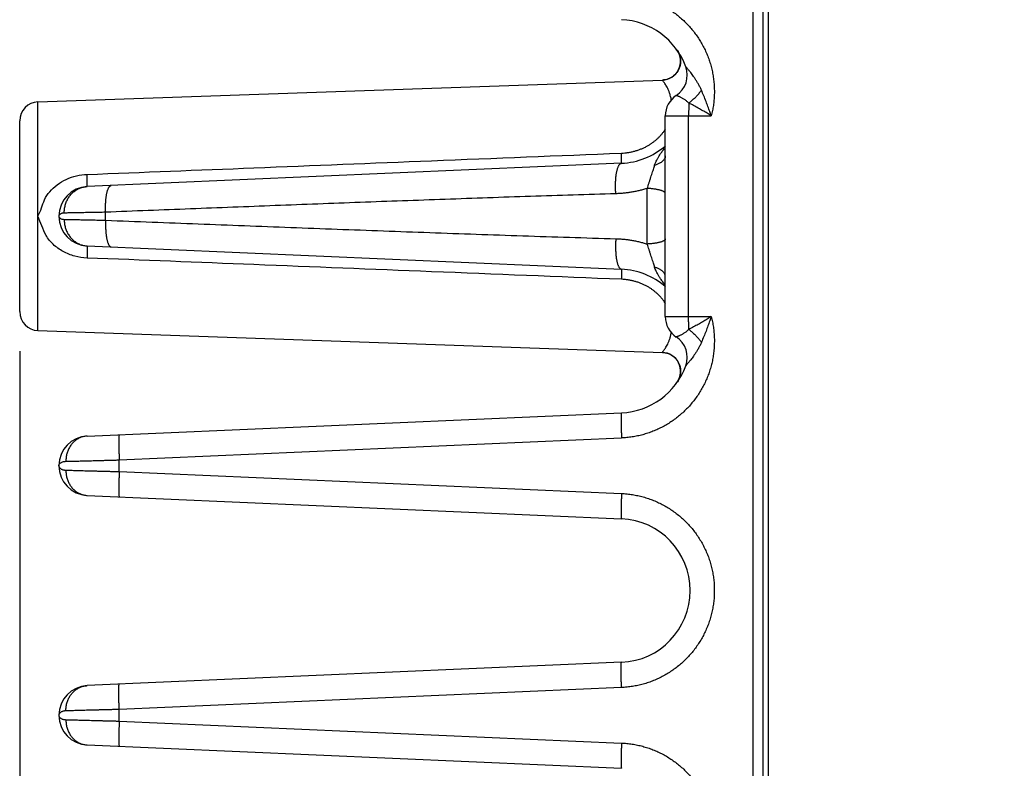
# Model space of a CAD drawing. Header units: inches. Extents: x 0 to 34, y 0 to 22.
# Tile 27 of 93: x 16.7 to 18.3, y 6.4 to 7.6. Entities that reach past the tile are written whole.
import ezdxf

# ---------------------------------------------------------------- set-up
doc = ezdxf.new("R2010")
doc.units = ezdxf.units.IN
doc.header["$LTSCALE"] = 1.87
doc.header["$MEASUREMENT"] = 0
doc.layers.get('0').update_dxf_attribs({"linetype": 'CONTINUOUS'})
doc.layers.add('DIMENSIONS', color=7, linetype='CONTINUOUS')
doc.styles.get("Standard").update_dxf_attribs({"font": 'txt', "width": 0.8})
doc.dimstyles.new('DIMSTYLE_1', dxfattribs={"dimtxt": 0.125, "dimasz": 0.18, "dimexe": 0.18, "dimexo": 0.0625, "dimgap": 0.09, "dimtad": 0, "dimtih": 1, "dimtoh": 1, "dimdec": 3, "dimzin": 4, "dimdsep": 46, "dimtxsty": 'STANDARD', "dimblk": '_FILLED', "dimblk1": '_FILLED', "dimblk2": '_FILLED', "dimcen": 0.09, "dimadec": 0, "dimazin": 0, "dimtp": 0.01, "dimtm": 0.01, "dimtfac": 1, "dimtdec": 3, "dimtofl": 0, "dimtmove": 0, "dimatfit": 3, "dimldrblk": '_FILLED', "dimfxl": 1, "dimtolj": 1, "dimtzin": 4, "dimarcsym": 0})

# ---------------------------------------------------------------- blocks, each defined once
blk = doc.blocks.new('_FILLED')
at = {"color": 0, "linetype": 'BYBLOCK'}
blk.add_solid([(0, 0), (-1, 0.1736), (-1, -0.1736)], dxfattribs=at)
blk = doc.blocks.new('*D4')
at = {"layer": 'DIMENSIONS', "color": 2, "linetype": 'CONTINUOUS'}
for p, q in [((16.7241, 7.0511), (16.7241, 4.6546)), ((23.8031, 5.4987), (23.8031, 4.6546)), ((16.7241, 4.7796), (19.3649, 4.7796)), ((23.8031, 4.7796), (20.9149, 4.7796))]:
    blk.add_line(p, q, dxfattribs=at)
at = {"layer": 'DIMENSIONS', "color": 2, "linetype": 'CONTINUOUS', "xscale": 0.18, "yscale": 0.18, "zscale": 0.18, "rotation": 180}
blk.add_blockref('_FILLED', (16.7241, 4.7796), dxfattribs=at)
at = {"layer": 'DIMENSIONS', "color": 2, "linetype": 'CONTINUOUS', "xscale": 0.18, "yscale": 0.18, "zscale": 0.18}
blk.add_blockref('_FILLED', (23.8031, 4.7796), dxfattribs=at)
at = {"layer": 'DIMENSIONS', "color": 2, "linetype": 'CONTINUOUS', "width": 0.8}
for s, p in [('[', (20.0524, 4.7171)), (']', (20.7524, 4.7171)), ('7.079', (19.4274, 4.7171)), ('179.81', (20.1524, 4.7171))]:
    blk.add_text(s, height=0.125, dxfattribs=at).set_placement(p)

msp = doc.modelspace()

# ---------------------------------------------------------------- linework, layer by layer
at = {"color": 7, "linetype": 'CONTINUOUS'}
for p, q in [((17.8861, 5.5296), (17.8861, 9.0796)), ((17.9101, 5.5296), (17.9101, 9.0796)), ((17.7655, 7.5274), (17.7669, 7.5252)), ((16.7531, 7.4457), (17.742, 7.4802)), ((16.7531, 7.0836), (16.7531, 7.4457)), ((17.7467, 7.1057), (17.7467, 7.4236)), ((17.7467, 7.4236), (17.8194, 7.4236)), ((17.7836, 7.1057), (17.7836, 7.4236)), ((16.7241, 7.1136), (16.7241, 7.4157)), ((17.6774, 7.3486), (16.8311, 7.3116)), ((16.8602, 7.2583), (16.8602, 7.271)), ((16.7861, 7.2647), (16.7861, 7.2646)), ((16.8311, 7.2177), (17.6774, 7.1807)), ((17.7467, 7.1057), (17.8194, 7.1057)), ((16.7531, 7.0836), (17.742, 7.0491)), ((17.742, 7.0491), (17.744, 7.049)), ((17.7465, 7.0486), (17.7489, 7.0481)), ((17.7489, 7.0481), (17.7513, 7.0473)), ((17.7513, 7.0473), (17.7536, 7.0463)), ((17.7536, 7.0463), (17.7558, 7.0452)), ((17.7558, 7.0452), (17.7579, 7.0439)), ((17.7579, 7.0439), (17.7599, 7.0424)), ((17.7599, 7.0424), (17.7618, 7.0407)), ((17.7618, 7.0407), (17.7635, 7.0389)), ((17.7635, 7.0389), (17.7651, 7.037)), ((17.7651, 7.037), (17.7665, 7.0349)), ((17.7665, 7.0349), (17.7677, 7.0327)), ((17.7677, 7.0328), (17.7687, 7.0304)), ((17.7687, 7.0305), (17.7696, 7.0281)), ((17.7696, 7.0281), (17.7702, 7.0257)), ((17.7702, 7.0257), (17.7707, 7.0232)), ((17.7707, 7.0233), (17.7709, 7.0207)), ((17.7709, 7.0183), (17.7708, 7.0158)), ((17.7709, 7.0208), (17.7709, 7.0183)), ((17.7669, 7.0041), (17.7658, 7.0023)), ((17.7681, 7.0063), (17.7669, 7.004)), ((17.769, 7.0086), (17.768, 7.0062)), ((17.7698, 7.0109), (17.769, 7.0085)), ((17.7704, 7.0134), (17.7698, 7.0109)), ((17.7708, 7.0158), (17.7704, 7.0133)), ((16.8311, 6.9166), (17.6774, 6.9536)), ((16.8817, 6.8789), (17.6774, 6.9136)), ((16.8817, 6.8604), (16.8817, 6.8789)), ((16.7861, 6.8696), (16.7861, 6.8697)), ((16.8817, 6.8604), (17.6774, 6.8257)), ((16.8311, 6.8227), (17.6774, 6.7857)), ((17.6774, 6.5586), (16.8311, 6.5216)), ((17.6774, 6.5186), (16.8817, 6.4839)), ((16.7861, 6.4746), (16.7861, 6.4747)), ((16.8817, 6.4654), (16.8817, 6.4839)), ((16.8817, 6.4654), (17.6774, 6.4307)), ((16.8311, 6.4277), (17.6774, 6.3907))]:
    msp.add_line(p, q, dxfattribs=at)
for points in [[(17.7669, 7.5253), (17.768, 7.5231), (17.769, 7.5208), (17.7698, 7.5184), (17.7704, 7.516), (17.7708, 7.5135), (17.7709, 7.511), (17.7709, 7.5085), (17.7707, 7.5061), (17.7702, 7.5036), (17.7696, 7.5012), (17.7687, 7.4988), (17.7677, 7.4966), (17.7665, 7.4944), (17.7651, 7.4923), (17.7635, 7.4904), (17.7618, 7.4886), (17.7599, 7.4869), (17.7579, 7.4854), (17.7558, 7.4841), (17.7536, 7.483), (17.7513, 7.482), (17.7489, 7.4812), (17.7465, 7.4807)], [(17.7465, 7.4807), (17.744, 7.4803), (17.742, 7.4802)], [(17.742, 7.0491), (17.744, 7.049), (17.7465, 7.0486)]]:
    msp.add_lwpolyline(points, dxfattribs=at)
for centre, radius, start, end in [((17.6724, 7.4621), 0.1137, 20.1643, 87.5), ((17.741, 7.5102), 0.03, 271.9987, 34.9403), ((17.7429, 7.488), 0.0386, 303.3294, 20.1662), ((17.7853, 7.4236), 0.0386, 123.3294, 180), ((16.7541, 7.4157), 0.03, 92, 180), ((17.6724, 7.4621), 0.1137, 272.5, 310.8319), ((16.8331, 7.2646), 0.047, 92.5, 267.5), ((17.6724, 7.0671), 0.1137, 49.1681, 87.5), ((16.7541, 7.1136), 0.03, 180, 268), ((17.7853, 7.1057), 0.0386, 180, 236.6706), ((17.7429, 7.0413), 0.0386, 339.8341, 56.6706), ((17.741, 7.0191), 0.03, 325.0614, 88.002), ((17.6724, 7.0671), 0.1137, 272.5, 339.8358), ((16.8331, 6.8696), 0.047, 92.5007, 267.4997), ((17.6724, 6.6721), 0.1137, 272.5, 87.5), ((16.8331, 6.4746), 0.047, 92.4972, 267.4997)]:
    msp.add_arc(centre, radius, start, end, dxfattribs=at)
for points, knots in [([(17.901, 8.8745), (17.901, 8.7932), (17.901, 8.6354), (17.901, 8.4046), (17.901, 8.1847), (17.901, 7.9718), (17.901, 7.7625), (17.901, 7.5542), (17.901, 7.3458), (17.901, 7.1374), (17.901, 6.9293), (17.901, 6.7213), (17.901, 6.5135), (17.901, 6.306), (17.901, 6.099), (17.901, 5.8919), (17.901, 5.7539), (17.901, 5.6848)], [0, 0, 0, 0, 0.07647, 0.148433, 0.217022, 0.283374, 0.348625, 0.413856, 0.479316, 0.544638, 0.609818, 0.675052, 0.740265, 0.805282, 0.870153, 0.935013, 1, 1, 1, 1]), ([(17.6774, 7.6157), (17.6802, 7.6156), (17.6858, 7.6152), (17.6942, 7.6141), (17.7026, 7.6126), (17.7109, 7.6106), (17.7191, 7.6081), (17.7272, 7.6052), (17.7351, 7.6018), (17.7428, 7.598), (17.7503, 7.5937), (17.7575, 7.5891), (17.7644, 7.5841), (17.771, 7.5786), (17.7774, 7.5729), (17.7834, 7.5667), (17.789, 7.5603), (17.7943, 7.5535), (17.7992, 7.5465), (17.8037, 7.5392), (17.8078, 7.5317), (17.8115, 7.5239), (17.8147, 7.516), (17.8175, 7.5079), (17.8198, 7.4996), (17.8217, 7.4913), (17.823, 7.4828), (17.824, 7.4743), (17.8244, 7.4657), (17.8244, 7.4571), (17.8238, 7.4486), (17.8229, 7.4401), (17.8214, 7.4318), (17.8201, 7.4263), (17.8194, 7.4236)], [0, 0, 0, 0, 0.03083, 0.061825, 0.092958, 0.124201, 0.155522, 0.186891, 0.218277, 0.249647, 0.280981, 0.312286, 0.343576, 0.374868, 0.406175, 0.437494, 0.468821, 0.500151, 0.531479, 0.562801, 0.594111, 0.625404, 0.656678, 0.687948, 0.71923, 0.750542, 0.781894, 0.813261, 0.844613, 0.875915, 0.907136, 0.938244, 0.969208, 1, 1, 1, 1]), ([(17.8039, 7.4642), (17.8032, 7.4659), (17.8017, 7.4691), (17.7992, 7.4737), (17.7966, 7.4781), (17.794, 7.4822), (17.7915, 7.4859), (17.7891, 7.4891), (17.787, 7.4918), (17.7852, 7.4941), (17.7837, 7.4959), (17.7825, 7.4974), (17.7815, 7.4985), (17.7808, 7.4994), (17.7802, 7.5001), (17.7797, 7.5006), (17.7794, 7.501), (17.7792, 7.5012), (17.7791, 7.5013), (17.7791, 7.5013)], [0, 0, 0, 0, 0.118579, 0.236992, 0.352539, 0.462134, 0.562826, 0.651918, 0.728062, 0.791668, 0.843938, 0.886206, 0.91982, 0.946007, 0.965923, 0.980539, 0.990719, 0.997157, 1, 1, 1, 1]), ([(17.7562, 7.4489), (17.7561, 7.4498), (17.7556, 7.4523), (17.7546, 7.4563), (17.7531, 7.4608), (17.7514, 7.4649), (17.7496, 7.4687), (17.7478, 7.4719), (17.7461, 7.4746), (17.7447, 7.4766), (17.7436, 7.4782), (17.7427, 7.4793), (17.7423, 7.4799), (17.742, 7.4801), (17.742, 7.4802)], [0, 0, 0, 0, 0.082025, 0.220609, 0.356578, 0.487106, 0.608151, 0.715232, 0.805453, 0.877986, 0.932827, 0.970798, 0.992861, 1, 1, 1, 1]), ([(17.7839, 7.4437), (17.7833, 7.4444), (17.782, 7.4455), (17.7801, 7.4472), (17.7781, 7.4487), (17.7761, 7.45), (17.7742, 7.4512), (17.7724, 7.4522), (17.7707, 7.4531), (17.7692, 7.4538), (17.7679, 7.4544), (17.7667, 7.4548), (17.7658, 7.4552), (17.7651, 7.4555), (17.7646, 7.4556), (17.7643, 7.4557), (17.7642, 7.4558), (17.7641, 7.4558)], [0, 0, 0, 0, 0.110554, 0.220391, 0.327675, 0.430548, 0.527357, 0.616753, 0.697695, 0.769449, 0.831553, 0.883771, 0.926068, 0.958628, 0.981673, 0.995404, 1, 1, 1, 1]), ([(17.8039, 7.4642), (17.8033, 7.4635), (17.8023, 7.462), (17.8005, 7.4597), (17.7987, 7.4575), (17.7968, 7.4553), (17.7948, 7.4532), (17.7927, 7.4511), (17.7905, 7.4492), (17.7884, 7.4473), (17.7861, 7.4454), (17.7846, 7.4443), (17.7839, 7.4437)], [0, 0, 0, 0, 0.09632, 0.194706, 0.294708, 0.395858, 0.49768, 0.599691, 0.701407, 0.802345, 0.90203, 1, 1, 1, 1]), ([(17.8194, 7.4236), (17.8186, 7.4259), (17.8169, 7.4307), (17.8142, 7.4384), (17.8111, 7.4466), (17.8077, 7.4553), (17.8052, 7.4612), (17.8039, 7.4642)], [0, 0, 0, 0, 0.168137, 0.35484, 0.557501, 0.773468, 1, 1, 1, 1]), ([(17.7839, 7.4437), (17.7839, 7.443), (17.7838, 7.4414), (17.7838, 7.439), (17.7837, 7.4365), (17.7837, 7.434), (17.7837, 7.4314), (17.7836, 7.4288), (17.7836, 7.4262), (17.7836, 7.4244), (17.7836, 7.4236)], [0, 0, 0, 0, 0.115189, 0.234079, 0.356206, 0.481205, 0.608727, 0.738137, 0.868764, 1, 1, 1, 1]), ([(17.8194, 7.4236), (17.8173, 7.4249), (17.8128, 7.4277), (17.806, 7.4318), (17.7988, 7.4359), (17.7914, 7.4399), (17.7864, 7.4425), (17.7839, 7.4437)], [0, 0, 0, 0, 0.187729, 0.384219, 0.586906, 0.793083, 1, 1, 1, 1]), ([(17.6771, 7.3645), (17.6789, 7.3646), (17.6825, 7.3648), (17.6878, 7.3655), (17.6931, 7.3665), (17.6982, 7.3677), (17.7033, 7.3692), (17.7081, 7.371), (17.7128, 7.3731), (17.7173, 7.3753), (17.7215, 7.3778), (17.7255, 7.3804), (17.7293, 7.3833), (17.7329, 7.3862), (17.7363, 7.3894), (17.7394, 7.3927), (17.7423, 7.3961), (17.7447, 7.3994), (17.7461, 7.4016), (17.7468, 7.4026)], [0, 0, 0, 0, 0.065132, 0.130248, 0.195121, 0.259528, 0.323261, 0.386118, 0.447902, 0.508509, 0.567978, 0.62636, 0.683711, 0.740133, 0.795726, 0.850569, 0.904777, 0.958533, 1, 1, 1, 1]), ([(16.8308, 7.3308), (16.9189, 7.3343), (17.1007, 7.3414), (17.3828, 7.3527), (17.5769, 7.3605), (17.6771, 7.3645)], [0, 0, 0, 0, 0.312217, 0.64467, 1, 1, 1, 1]), ([(17.6774, 7.3486), (17.6774, 7.3486), (17.6774, 7.3488), (17.6774, 7.349), (17.6774, 7.3496), (17.6775, 7.3503), (17.6775, 7.3512), (17.6774, 7.3523), (17.6774, 7.3536), (17.6774, 7.355), (17.6774, 7.3567), (17.6773, 7.3584), (17.6772, 7.3603), (17.6772, 7.3624), (17.6771, 7.3638), (17.6771, 7.3645)], [0, 0, 0, 0, 0.007004, 0.026683, 0.059154, 0.10423, 0.161614, 0.230912, 0.311648, 0.403266, 0.50513, 0.616538, 0.736716, 0.864832, 1, 1, 1, 1]), ([(17.7298, 7.3453), (17.7301, 7.3463), (17.7309, 7.3485), (17.7323, 7.3518), (17.7342, 7.3555), (17.7365, 7.3595), (17.7394, 7.364), (17.7428, 7.3688), (17.7453, 7.3721), (17.7467, 7.3739), (17.7467, 7.3739)], [0, 0, 0, 0, 0.09552, 0.20389, 0.326861, 0.46597, 0.62277, 0.798806, 0.99587, 1, 1, 1, 1]), ([(17.6684, 7.3003), (17.6683, 7.3013), (17.6681, 7.3035), (17.668, 7.3067), (17.6679, 7.31), (17.6678, 7.3132), (17.6679, 7.3164), (17.668, 7.3195), (17.6682, 7.3226), (17.6684, 7.3256), (17.6687, 7.3284), (17.6691, 7.3311), (17.6695, 7.3337), (17.67, 7.3361), (17.6705, 7.3383), (17.6711, 7.3403), (17.6718, 7.3422), (17.6725, 7.3438), (17.6732, 7.3452), (17.674, 7.3464), (17.6748, 7.3473), (17.6756, 7.348), (17.6765, 7.3484), (17.6771, 7.3485), (17.6774, 7.3486)], [0, 0, 0, 0, 0.06328, 0.126876, 0.190427, 0.253575, 0.315963, 0.377242, 0.437069, 0.495114, 0.551059, 0.604606, 0.655476, 0.703412, 0.748189, 0.789615, 0.827539, 0.861863, 0.892558, 0.919688, 0.943454, 0.964253, 0.982764, 1, 1, 1, 1]), ([(17.7467, 7.36), (17.7467, 7.3595), (17.7467, 7.3586), (17.7463, 7.3573), (17.7458, 7.356), (17.745, 7.3547), (17.7441, 7.3534), (17.7429, 7.3522), (17.7415, 7.351), (17.74, 7.3499), (17.7383, 7.3489), (17.7364, 7.3479), (17.7343, 7.3469), (17.7321, 7.3461), (17.7306, 7.3455), (17.7298, 7.3453)], [0, 0, 0, 0, 0.05606, 0.113268, 0.172682, 0.235201, 0.301536, 0.372204, 0.447543, 0.52774, 0.61285, 0.702815, 0.797489, 0.896647, 1, 1, 1, 1]), ([(16.7531, 7.2646), (16.755, 7.2689), (16.759, 7.2775), (16.7628, 7.2915), (16.7716, 7.304), (16.7833, 7.315), (16.7978, 7.3236), (16.8139, 7.3291), (16.8252, 7.3306), (16.8308, 7.3308)], [0, 0, 0, 0, 0.129234, 0.256168, 0.392605, 0.538477, 0.691607, 0.847414, 1, 1, 1, 1]), ([(16.8311, 7.3116), (16.8311, 7.3116), (16.8311, 7.3118), (16.8312, 7.312), (16.8312, 7.3126), (16.8312, 7.3132), (16.8312, 7.3141), (16.8312, 7.3151), (16.8312, 7.3163), (16.8312, 7.3176), (16.8311, 7.3191), (16.8311, 7.3208), (16.8311, 7.3226), (16.831, 7.3245), (16.8309, 7.3265), (16.8309, 7.3286), (16.8308, 7.3301), (16.8308, 7.3308)], [0, 0, 0, 0, 0.005631, 0.020844, 0.04586, 0.08057, 0.124768, 0.17818, 0.240468, 0.311236, 0.390033, 0.476355, 0.569648, 0.669317, 0.77472, 0.885184, 1, 1, 1, 1]), ([(17.7181, 7.3087), (17.7186, 7.3101), (17.7195, 7.313), (17.7209, 7.3174), (17.7223, 7.3219), (17.7238, 7.3263), (17.7252, 7.3307), (17.7266, 7.3348), (17.7278, 7.3387), (17.7289, 7.3421), (17.7295, 7.3443), (17.7298, 7.3453)], [0, 0, 0, 0, 0.115644, 0.236627, 0.360155, 0.483435, 0.603566, 0.717773, 0.823563, 0.918401, 1, 1, 1, 1]), ([(16.7947, 7.2697), (16.7947, 7.2708), (16.7947, 7.2729), (16.795, 7.2761), (16.7956, 7.2792), (16.7963, 7.2823), (16.7973, 7.2854), (16.7984, 7.2883), (16.7998, 7.2911), (16.8014, 7.2938), (16.8031, 7.2964), (16.8051, 7.2988), (16.8071, 7.301), (16.8094, 7.3031), (16.8118, 7.3049), (16.8143, 7.3066), (16.8169, 7.308), (16.8196, 7.3092), (16.8224, 7.3102), (16.8252, 7.3109), (16.8281, 7.3114), (16.8301, 7.3116), (16.8311, 7.3116)], [0, 0, 0, 0, 0.052253, 0.104433, 0.156491, 0.20838, 0.260057, 0.311486, 0.362633, 0.413471, 0.463982, 0.514151, 0.563975, 0.613458, 0.662611, 0.711454, 0.760014, 0.808327, 0.856434, 0.90438, 0.952218, 1, 1, 1, 1]), ([(16.8602, 7.271), (16.8602, 7.272), (16.8601, 7.2741), (16.8601, 7.2772), (16.8601, 7.2803), (16.8601, 7.2833), (16.8603, 7.2862), (16.8605, 7.2891), (16.8607, 7.2919), (16.861, 7.2946), (16.8614, 7.2971), (16.8618, 7.2995), (16.8623, 7.3017), (16.8628, 7.3038), (16.8634, 7.3057), (16.864, 7.3074), (16.8646, 7.3089), (16.8653, 7.3102), (16.866, 7.3113), (16.8668, 7.3121), (16.8676, 7.3127), (16.8684, 7.3132), (16.8689, 7.3133), (16.8692, 7.3133)], [0, 0, 0, 0, 0.069384, 0.138418, 0.206742, 0.273999, 0.339841, 0.403929, 0.465937, 0.525553, 0.582485, 0.636462, 0.687234, 0.734586, 0.778335, 0.81834, 0.854514, 0.886843, 0.915407, 0.940427, 0.962329, 0.981832, 1, 1, 1, 1]), ([(17.6684, 7.3003), (17.6459, 7.2996), (17.6008, 7.2982), (17.5331, 7.296), (17.4654, 7.2937), (17.3979, 7.2913), (17.3306, 7.2889), (17.2634, 7.2865), (17.1962, 7.284), (17.1289, 7.2814), (17.0617, 7.2788), (16.9946, 7.2762), (16.9275, 7.2736), (16.8827, 7.2718), (16.8602, 7.271)], [0, 0, 0, 0, 0.083527, 0.167379, 0.251248, 0.334827, 0.417953, 0.500987, 0.58426, 0.667562, 0.750654, 0.833636, 0.916691, 1, 1, 1, 1]), ([(17.7181, 7.3087), (17.7162, 7.308), (17.7122, 7.3069), (17.7061, 7.3053), (17.7, 7.3039), (17.6938, 7.3028), (17.6876, 7.3018), (17.6813, 7.3011), (17.6749, 7.3005), (17.6706, 7.3003), (17.6684, 7.3003)], [0, 0, 0, 0, 0.123133, 0.246677, 0.370464, 0.494333, 0.618352, 0.743327, 0.870221, 1, 1, 1, 1]), ([(17.7467, 7.3007), (17.7467, 7.3009), (17.7466, 7.3013), (17.7463, 7.302), (17.7457, 7.3026), (17.7449, 7.3032), (17.7439, 7.3038), (17.7426, 7.3044), (17.7412, 7.305), (17.7396, 7.3055), (17.7378, 7.306), (17.7358, 7.3065), (17.7337, 7.3069), (17.7314, 7.3073), (17.7289, 7.3077), (17.7264, 7.308), (17.7237, 7.3083), (17.721, 7.3085), (17.7191, 7.3086), (17.7181, 7.3087)], [0, 0, 0, 0, 0.021036, 0.044433, 0.071906, 0.104458, 0.1426, 0.186542, 0.236308, 0.291797, 0.352823, 0.419128, 0.490401, 0.566284, 0.646385, 0.730276, 0.817497, 0.907563, 1, 1, 1, 1]), ([(17.7181, 7.2206), (17.7181, 7.2239), (17.7181, 7.2303), (17.7181, 7.2401), (17.7181, 7.2499), (17.7181, 7.2597), (17.7181, 7.2696), (17.7181, 7.2794), (17.7181, 7.2892), (17.7181, 7.299), (17.7181, 7.3054), (17.7181, 7.3087)], [0, 0, 0, 0, 0.109937, 0.220771, 0.332243, 0.444097, 0.556074, 0.667913, 0.779356, 0.890146, 1, 1, 1, 1]), ([(16.7947, 7.2697), (16.7941, 7.2697), (16.793, 7.2696), (16.7914, 7.2693), (16.7899, 7.2689), (16.7886, 7.2682), (16.7875, 7.2675), (16.7867, 7.2666), (16.7862, 7.2657), (16.7861, 7.265), (16.7861, 7.2647)], [0, 0, 0, 0, 0.159338, 0.312942, 0.45712, 0.589153, 0.707888, 0.814032, 0.909939, 1, 1, 1, 1]), ([(16.8602, 7.271), (16.8583, 7.2709), (16.8546, 7.2708), (16.849, 7.2707), (16.8435, 7.2706), (16.8382, 7.2705), (16.8331, 7.2704), (16.8282, 7.2703), (16.8234, 7.2702), (16.8189, 7.2701), (16.8147, 7.27), (16.8107, 7.27), (16.8069, 7.2699), (16.8034, 7.2698), (16.8002, 7.2698), (16.7974, 7.2697), (16.7956, 7.2697), (16.7947, 7.2697)], [0, 0, 0, 0, 0.086916, 0.172156, 0.255394, 0.336317, 0.414637, 0.490082, 0.562384, 0.631293, 0.696564, 0.757968, 0.81529, 0.868329, 0.916904, 0.960844, 1, 1, 1, 1]), ([(16.8308, 7.1985), (16.8243, 7.1988), (16.8111, 7.2007), (16.7926, 7.208), (16.777, 7.2193), (16.7651, 7.2333), (16.7594, 7.2495), (16.7551, 7.2595), (16.7531, 7.2646)], [0, 0, 0, 0, 0.178439, 0.360437, 0.536401, 0.700377, 0.850788, 1, 1, 1, 1]), ([(16.7861, 7.2646), (16.7861, 7.2643), (16.7862, 7.2636), (16.7867, 7.2627), (16.7875, 7.2618), (16.7886, 7.2611), (16.7899, 7.2604), (16.7914, 7.26), (16.793, 7.2597), (16.7941, 7.2596), (16.7947, 7.2596)], [0, 0, 0, 0, 0.090084, 0.185813, 0.291783, 0.410499, 0.542757, 0.687096, 0.840744, 1, 1, 1, 1]), ([(16.7947, 7.2596), (16.7947, 7.2585), (16.7947, 7.2564), (16.795, 7.2532), (16.7956, 7.2501), (16.7963, 7.247), (16.7973, 7.2439), (16.7984, 7.241), (16.7998, 7.2382), (16.8014, 7.2355), (16.8031, 7.2329), (16.8051, 7.2305), (16.8071, 7.2283), (16.8094, 7.2262), (16.8118, 7.2244), (16.8143, 7.2227), (16.8169, 7.2213), (16.8196, 7.2201), (16.8224, 7.2191), (16.8252, 7.2184), (16.8281, 7.2179), (16.8301, 7.2177), (16.8311, 7.2177)], [0, 0, 0, 0, 0.052254, 0.104434, 0.156492, 0.208381, 0.260059, 0.311488, 0.362635, 0.413473, 0.463984, 0.514153, 0.563977, 0.61346, 0.662613, 0.711455, 0.760016, 0.808328, 0.856435, 0.904381, 0.952218, 1, 1, 1, 1]), ([(16.7947, 7.2596), (16.7956, 7.2596), (16.7974, 7.2596), (16.8002, 7.2595), (16.8034, 7.2595), (16.8069, 7.2594), (16.8107, 7.2593), (16.8147, 7.2593), (16.8189, 7.2592), (16.8234, 7.2591), (16.8282, 7.259), (16.8331, 7.2589), (16.8382, 7.2588), (16.8435, 7.2587), (16.849, 7.2586), (16.8546, 7.2585), (16.8583, 7.2584), (16.8602, 7.2583)], [0, 0, 0, 0, 0.039156, 0.083097, 0.131671, 0.184711, 0.242032, 0.303436, 0.368707, 0.437615, 0.509918, 0.585362, 0.663683, 0.744606, 0.827843, 0.913084, 1, 1, 1, 1]), ([(16.8602, 7.2583), (16.8602, 7.2573), (16.8601, 7.2552), (16.8601, 7.2521), (16.8601, 7.249), (16.8601, 7.246), (16.8603, 7.2431), (16.8605, 7.2402), (16.8607, 7.2374), (16.861, 7.2347), (16.8614, 7.2322), (16.8618, 7.2298), (16.8623, 7.2276), (16.8628, 7.2255), (16.8634, 7.2236), (16.864, 7.2219), (16.8646, 7.2204), (16.8653, 7.2191), (16.866, 7.218), (16.8668, 7.2172), (16.8676, 7.2165), (16.8684, 7.2161), (16.8689, 7.216), (16.8692, 7.216)], [0, 0, 0, 0, 0.069385, 0.138421, 0.206746, 0.274004, 0.339846, 0.403935, 0.465944, 0.525561, 0.582493, 0.636469, 0.687242, 0.734593, 0.778341, 0.818345, 0.854519, 0.886846, 0.915409, 0.940428, 0.96233, 0.981832, 1, 1, 1, 1]), ([(16.8602, 7.2583), (16.8847, 7.2574), (16.9336, 7.2554), (17.0069, 7.2526), (17.0801, 7.2497), (17.1534, 7.2469), (17.2269, 7.2442), (17.3002, 7.2415), (17.3736, 7.2388), (17.4472, 7.2362), (17.5209, 7.2337), (17.5947, 7.2313), (17.6438, 7.2298), (17.6684, 7.229)], [0, 0, 0, 0, 0.090892, 0.18149, 0.272044, 0.362799, 0.453759, 0.544545, 0.635193, 0.726184, 0.817533, 0.908916, 1, 1, 1, 1]), ([(17.6684, 7.229), (17.6683, 7.228), (17.6681, 7.2258), (17.668, 7.2226), (17.6679, 7.2193), (17.6678, 7.2161), (17.6679, 7.2129), (17.668, 7.2098), (17.6682, 7.2067), (17.6684, 7.2037), (17.6687, 7.2009), (17.6691, 7.1982), (17.6695, 7.1956), (17.67, 7.1932), (17.6705, 7.191), (17.6711, 7.1889), (17.6718, 7.1871), (17.6725, 7.1855), (17.6732, 7.1841), (17.674, 7.1829), (17.6748, 7.182), (17.6756, 7.1813), (17.6765, 7.1809), (17.6771, 7.1807), (17.6774, 7.1807)], [0, 0, 0, 0, 0.063278, 0.126872, 0.190421, 0.253568, 0.315955, 0.377232, 0.437058, 0.495102, 0.551048, 0.604595, 0.655464, 0.703401, 0.748179, 0.789605, 0.827531, 0.861856, 0.892552, 0.919684, 0.943451, 0.964252, 0.982763, 1, 1, 1, 1]), ([(17.6684, 7.229), (17.6705, 7.229), (17.6747, 7.2288), (17.6809, 7.2283), (17.6871, 7.2276), (17.6933, 7.2266), (17.6995, 7.2255), (17.7057, 7.2241), (17.7119, 7.2225), (17.7161, 7.2213), (17.7181, 7.2206)], [0, 0, 0, 0, 0.124157, 0.248049, 0.371761, 0.495382, 0.619174, 0.743941, 0.870583, 1, 1, 1, 1]), ([(17.7467, 7.2286), (17.7467, 7.2284), (17.7466, 7.228), (17.7463, 7.2273), (17.7457, 7.2267), (17.7449, 7.2261), (17.7439, 7.2255), (17.7426, 7.2249), (17.7412, 7.2243), (17.7396, 7.2238), (17.7378, 7.2233), (17.7358, 7.2228), (17.7337, 7.2224), (17.7314, 7.222), (17.7289, 7.2216), (17.7264, 7.2213), (17.7237, 7.221), (17.7209, 7.2208), (17.7191, 7.2207), (17.7181, 7.2206)], [0, 0, 0, 0, 0.021031, 0.044424, 0.071894, 0.104445, 0.142588, 0.186532, 0.236302, 0.291796, 0.352827, 0.419138, 0.490418, 0.566311, 0.646421, 0.730317, 0.817542, 0.907611, 1, 1, 1, 1]), ([(17.7298, 7.184), (17.7295, 7.185), (17.7289, 7.1872), (17.7278, 7.1906), (17.7266, 7.1945), (17.7252, 7.1986), (17.7238, 7.2029), (17.7223, 7.2074), (17.7209, 7.2119), (17.7195, 7.2163), (17.7186, 7.2192), (17.7181, 7.2206)], [0, 0, 0, 0, 0.081809, 0.176539, 0.28206, 0.396, 0.516021, 0.639379, 0.763083, 0.884234, 1, 1, 1, 1]), ([(16.8311, 7.2177), (16.8311, 7.2177), (16.8311, 7.2175), (16.8312, 7.2173), (16.8312, 7.2167), (16.8312, 7.2161), (16.8312, 7.2152), (16.8312, 7.2142), (16.8312, 7.213), (16.8312, 7.2117), (16.8311, 7.2102), (16.8311, 7.2085), (16.8311, 7.2067), (16.831, 7.2048), (16.8309, 7.2028), (16.8309, 7.2007), (16.8308, 7.1992), (16.8308, 7.1985)], [0, 0, 0, 0, 0.005637, 0.020859, 0.045885, 0.080604, 0.124811, 0.178232, 0.240526, 0.311299, 0.390098, 0.476418, 0.569707, 0.669367, 0.774758, 0.885205, 1, 1, 1, 1]), ([(17.6771, 7.1648), (17.5769, 7.1688), (17.3828, 7.1766), (17.1007, 7.1879), (16.9189, 7.195), (16.8308, 7.1985)], [0, 0, 0, 0, 0.355331, 0.687795, 1, 1, 1, 1]), ([(17.6774, 7.1807), (17.6774, 7.1807), (17.6774, 7.1805), (17.6774, 7.1803), (17.6774, 7.1797), (17.6775, 7.179), (17.6775, 7.1781), (17.6774, 7.177), (17.6774, 7.1757), (17.6774, 7.1743), (17.6774, 7.1726), (17.6773, 7.1709), (17.6772, 7.169), (17.6772, 7.1669), (17.6771, 7.1655), (17.6771, 7.1648)], [0, 0, 0, 0, 0.007005, 0.026686, 0.059159, 0.104238, 0.161622, 0.230922, 0.311659, 0.403277, 0.505141, 0.616547, 0.736723, 0.864837, 1, 1, 1, 1]), ([(17.7467, 7.1693), (17.7467, 7.1698), (17.7467, 7.1707), (17.7463, 7.172), (17.7458, 7.1733), (17.745, 7.1746), (17.7441, 7.1759), (17.7429, 7.1771), (17.7415, 7.1783), (17.74, 7.1794), (17.7383, 7.1804), (17.7364, 7.1814), (17.7343, 7.1824), (17.7321, 7.1832), (17.7306, 7.1838), (17.7298, 7.184)], [0, 0, 0, 0, 0.056061, 0.113271, 0.172687, 0.235208, 0.301543, 0.372211, 0.44755, 0.527747, 0.612855, 0.702819, 0.797492, 0.896649, 1, 1, 1, 1]), ([(17.7467, 7.1553), (17.7454, 7.1571), (17.7428, 7.1604), (17.7394, 7.1653), (17.7365, 7.1697), (17.7342, 7.1738), (17.7323, 7.1775), (17.7309, 7.1808), (17.7302, 7.183), (17.7298, 7.184)], [0, 0, 0, 0, 0.198433, 0.375772, 0.532806, 0.672294, 0.79577, 0.9045, 1, 1, 1, 1]), ([(17.7468, 7.1267), (17.7462, 7.1277), (17.7447, 7.1299), (17.7423, 7.1332), (17.7394, 7.1366), (17.7363, 7.1399), (17.7329, 7.143), (17.7294, 7.146), (17.7256, 7.1489), (17.7215, 7.1515), (17.7173, 7.154), (17.7128, 7.1562), (17.7081, 7.1583), (17.7033, 7.1601), (17.6982, 7.1616), (17.6931, 7.1628), (17.6878, 7.1638), (17.6825, 7.1645), (17.6789, 7.1647), (17.6771, 7.1648)], [0, 0, 0, 0, 0.041256, 0.095025, 0.149236, 0.204058, 0.259645, 0.316072, 0.373426, 0.431805, 0.491271, 0.551862, 0.613617, 0.676466, 0.740215, 0.80466, 0.86959, 0.934781, 1, 1, 1, 1]), ([(17.8194, 7.1057), (17.8201, 7.103), (17.8214, 7.0975), (17.8229, 7.0892), (17.8238, 7.0807), (17.8244, 7.0722), (17.8244, 7.0636), (17.824, 7.055), (17.823, 7.0465), (17.8217, 7.038), (17.8198, 7.0297), (17.8175, 7.0214), (17.8147, 7.0133), (17.8115, 7.0054), (17.8078, 6.9976), (17.8037, 6.9901), (17.7992, 6.9828), (17.7943, 6.9758), (17.789, 6.969), (17.7834, 6.9626), (17.7774, 6.9564), (17.771, 6.9507), (17.7644, 6.9452), (17.7575, 6.9402), (17.7503, 6.9356), (17.7428, 6.9313), (17.7351, 6.9275), (17.7272, 6.9241), (17.7191, 6.9212), (17.7109, 6.9187), (17.7026, 6.9167), (17.6942, 6.9152), (17.6858, 6.9141), (17.6802, 6.9137), (17.6774, 6.9136)], [0, 0, 0, 0, 0.03079, 0.06175, 0.092852, 0.124068, 0.155364, 0.186711, 0.218074, 0.249424, 0.280736, 0.312019, 0.343291, 0.374568, 0.405862, 0.437174, 0.468497, 0.499826, 0.531157, 0.562486, 0.593807, 0.625114, 0.656408, 0.6877, 0.719006, 0.750341, 0.781713, 0.8131, 0.84447, 0.875793, 0.907037, 0.938172, 0.969168, 1, 1, 1, 1]), ([(17.7839, 7.0856), (17.7839, 7.0863), (17.7838, 7.0879), (17.7838, 7.0903), (17.7837, 7.0928), (17.7837, 7.0953), (17.7837, 7.0978), (17.7836, 7.1005), (17.7836, 7.1031), (17.7836, 7.1048), (17.7836, 7.1057)], [0, 0, 0, 0, 0.11519, 0.234079, 0.356206, 0.481205, 0.608727, 0.738137, 0.868764, 1, 1, 1, 1]), ([(17.8194, 7.1057), (17.8173, 7.1044), (17.8128, 7.1016), (17.806, 7.0975), (17.7988, 7.0934), (17.7914, 7.0894), (17.7864, 7.0868), (17.7839, 7.0856)], [0, 0, 0, 0, 0.18774, 0.384243, 0.586945, 0.793123, 1, 1, 1, 1]), ([(17.8194, 7.1057), (17.8186, 7.1034), (17.8169, 7.0986), (17.8142, 7.0909), (17.8111, 7.0827), (17.8077, 7.074), (17.8052, 7.0681), (17.8039, 7.0651)], [0, 0, 0, 0, 0.168096, 0.354776, 0.55743, 0.773415, 1, 1, 1, 1]), ([(17.742, 7.0491), (17.742, 7.0492), (17.7423, 7.0494), (17.7427, 7.05), (17.7435, 7.0511), (17.7447, 7.0526), (17.7461, 7.0547), (17.7478, 7.0574), (17.7496, 7.0606), (17.7514, 7.0643), (17.7531, 7.0685), (17.7546, 7.0729), (17.7556, 7.077), (17.7561, 7.0795), (17.7562, 7.0804)], [0, 0, 0, 0, 0.00708, 0.029066, 0.066987, 0.121791, 0.194311, 0.284451, 0.390974, 0.511514, 0.642114, 0.778107, 0.916343, 1, 1, 1, 1]), ([(17.7839, 7.0856), (17.7833, 7.0849), (17.782, 7.0838), (17.7801, 7.0821), (17.7781, 7.0806), (17.7761, 7.0793), (17.7742, 7.0781), (17.7724, 7.0771), (17.7707, 7.0762), (17.7692, 7.0755), (17.7679, 7.0749), (17.7667, 7.0745), (17.7658, 7.0741), (17.7651, 7.0738), (17.7646, 7.0737), (17.7643, 7.0736), (17.7642, 7.0735), (17.7641, 7.0735)], [0, 0, 0, 0, 0.11054, 0.220362, 0.327627, 0.430489, 0.527295, 0.61669, 0.697635, 0.769384, 0.831467, 0.883666, 0.925965, 0.958546, 0.981626, 0.995389, 1, 1, 1, 1]), ([(17.7839, 7.0856), (17.7846, 7.085), (17.7861, 7.0839), (17.7884, 7.082), (17.7905, 7.0801), (17.7927, 7.0782), (17.7948, 7.0761), (17.7968, 7.074), (17.7987, 7.0718), (17.8005, 7.0696), (17.8023, 7.0673), (17.8033, 7.0658), (17.8039, 7.0651)], [0, 0, 0, 0, 0.09797, 0.197655, 0.298593, 0.400309, 0.50232, 0.604142, 0.705292, 0.805294, 0.90368, 1, 1, 1, 1]), ([(17.8039, 7.0651), (17.8032, 7.0634), (17.8017, 7.0602), (17.7992, 7.0556), (17.7966, 7.0512), (17.794, 7.0471), (17.7915, 7.0434), (17.7891, 7.0402), (17.787, 7.0375), (17.7852, 7.0352), (17.7838, 7.0334), (17.7825, 7.0319), (17.7815, 7.0308), (17.7808, 7.0299), (17.7802, 7.0292), (17.7797, 7.0287), (17.7794, 7.0283), (17.7792, 7.0281), (17.7791, 7.028), (17.7791, 7.028)], [0, 0, 0, 0, 0.118496, 0.236926, 0.352528, 0.462126, 0.56282, 0.6519, 0.727986, 0.791511, 0.843705, 0.885956, 0.919581, 0.945813, 0.965794, 0.980491, 0.990711, 0.997153, 1, 1, 1, 1]), ([(17.6774, 6.9536), (17.6773, 6.9536), (17.6772, 6.9534), (17.6771, 6.953), (17.677, 6.9524), (17.6769, 6.9515), (17.6768, 6.9504), (17.6768, 6.9491), (17.6767, 6.9476), (17.6767, 6.9458), (17.6767, 6.9439), (17.6766, 6.9418), (17.6767, 6.9395), (17.6767, 6.937), (17.6767, 6.9344), (17.6768, 6.9317), (17.6768, 6.9288), (17.6769, 6.9259), (17.677, 6.9229), (17.6771, 6.9198), (17.6772, 6.9167), (17.6773, 6.9146), (17.6774, 6.9136)], [0, 0, 0, 0, 0.004588, 0.014384, 0.030002, 0.051481, 0.078737, 0.111624, 0.149953, 0.193497, 0.241991, 0.295144, 0.35263, 0.414098, 0.479172, 0.547453, 0.618523, 0.691947, 0.767272, 0.844038, 0.921773, 1, 1, 1, 1]), ([(16.8311, 6.9166), (16.8302, 6.9166), (16.8283, 6.9164), (16.8257, 6.9159), (16.823, 6.9152), (16.8204, 6.9143), (16.8179, 6.9132), (16.8155, 6.9118), (16.8131, 6.9102), (16.8109, 6.9085), (16.8089, 6.9065), (16.8069, 6.9044), (16.8051, 6.9021), (16.8035, 6.8997), (16.802, 6.8971), (16.8008, 6.8944), (16.7997, 6.8916), (16.7988, 6.8887), (16.7981, 6.8858), (16.7976, 6.8828), (16.7973, 6.8797), (16.7973, 6.8777), (16.7973, 6.8767)], [0, 0, 0, 0, 0.047074, 0.094221, 0.141514, 0.189019, 0.236798, 0.284905, 0.333387, 0.382278, 0.431604, 0.48138, 0.53161, 0.582287, 0.633394, 0.684905, 0.736785, 0.78899, 0.841472, 0.894175, 0.947038, 1, 1, 1, 1]), ([(16.8817, 6.9188), (16.8817, 6.9188), (16.8816, 6.9186), (16.8815, 6.9183), (16.8814, 6.9176), (16.8813, 6.9168), (16.8812, 6.9157), (16.8811, 6.9144), (16.8811, 6.9128), (16.881, 6.9111), (16.881, 6.9092), (16.881, 6.907), (16.881, 6.9047), (16.881, 6.9023), (16.8811, 6.8997), (16.8811, 6.8969), (16.8812, 6.8941), (16.8813, 6.8912), (16.8814, 6.8882), (16.8815, 6.8851), (16.8816, 6.882), (16.8817, 6.8799), (16.8817, 6.8789)], [0, 0, 0, 0, 0.004588, 0.014383, 0.030002, 0.051481, 0.078736, 0.111623, 0.149952, 0.193495, 0.24199, 0.295142, 0.352628, 0.414096, 0.479171, 0.547452, 0.618523, 0.691946, 0.767272, 0.844038, 0.921773, 1, 1, 1, 1]), ([(16.7973, 6.8767), (16.7983, 6.8767), (16.8004, 6.8767), (16.8037, 6.8768), (16.8074, 6.8769), (16.8113, 6.877), (16.8155, 6.8771), (16.82, 6.8772), (16.8248, 6.8774), (16.8298, 6.8775), (16.835, 6.8776), (16.8403, 6.8778), (16.8459, 6.8779), (16.8516, 6.8781), (16.8575, 6.8782), (16.8634, 6.8784), (16.8695, 6.8785), (16.8756, 6.8787), (16.8797, 6.8788), (16.8817, 6.8789)], [0, 0, 0, 0, 0.035613, 0.075099, 0.118304, 0.165062, 0.215188, 0.268486, 0.324747, 0.383756, 0.445299, 0.509149, 0.575077, 0.642839, 0.712179, 0.782839, 0.854552, 0.927038, 1, 1, 1, 1]), ([(16.7861, 6.8697), (16.7861, 6.87), (16.7862, 6.8709), (16.7867, 6.872), (16.7876, 6.8731), (16.7887, 6.8741), (16.7901, 6.8749), (16.7917, 6.8757), (16.7934, 6.8762), (16.7953, 6.8765), (16.7966, 6.8766), (16.7973, 6.8767)], [0, 0, 0, 0, 0.081873, 0.168265, 0.262047, 0.364878, 0.477502, 0.599233, 0.72838, 0.862818, 1, 1, 1, 1]), ([(16.7861, 6.8696), (16.7861, 6.8693), (16.7862, 6.8684), (16.7867, 6.8673), (16.7876, 6.8662), (16.7887, 6.8652), (16.79, 6.8644), (16.7916, 6.8636), (16.7934, 6.8631), (16.7953, 6.8628), (16.7966, 6.8627), (16.7973, 6.8626)], [0, 0, 0, 0, 0.081986, 0.168246, 0.261901, 0.364639, 0.477212, 0.59907, 0.728378, 0.86295, 1, 1, 1, 1]), ([(16.7973, 6.8626), (16.7973, 6.8616), (16.7973, 6.8596), (16.7976, 6.8565), (16.7981, 6.8535), (16.7988, 6.8506), (16.7997, 6.8477), (16.8008, 6.8449), (16.802, 6.8422), (16.8035, 6.8396), (16.8051, 6.8372), (16.8069, 6.8349), (16.8089, 6.8328), (16.8109, 6.8308), (16.8131, 6.8291), (16.8155, 6.8275), (16.8179, 6.8261), (16.8204, 6.825), (16.823, 6.8241), (16.8257, 6.8234), (16.8283, 6.8229), (16.8302, 6.8227), (16.8311, 6.8227)], [0, 0, 0, 0, 0.052962, 0.105826, 0.158529, 0.211011, 0.263216, 0.315096, 0.366607, 0.417714, 0.468391, 0.518621, 0.568397, 0.617723, 0.666614, 0.715095, 0.763202, 0.810981, 0.858486, 0.905779, 0.952926, 1, 1, 1, 1]), ([(16.7973, 6.8626), (16.7983, 6.8626), (16.8004, 6.8626), (16.8037, 6.8625), (16.8074, 6.8624), (16.8113, 6.8623), (16.8155, 6.8622), (16.82, 6.8621), (16.8248, 6.8619), (16.8298, 6.8618), (16.835, 6.8617), (16.8403, 6.8615), (16.8459, 6.8614), (16.8516, 6.8612), (16.8575, 6.8611), (16.8634, 6.8609), (16.8695, 6.8608), (16.8756, 6.8606), (16.8797, 6.8605), (16.8817, 6.8604)], [0, 0, 0, 0, 0.035613, 0.075101, 0.118309, 0.165069, 0.2152, 0.268506, 0.32478, 0.383808, 0.445368, 0.509229, 0.575153, 0.642898, 0.712216, 0.782854, 0.854551, 0.92703, 1, 1, 1, 1]), ([(16.8817, 6.8604), (16.8817, 6.8594), (16.8816, 6.8573), (16.8815, 6.8542), (16.8814, 6.8511), (16.8813, 6.8481), (16.8812, 6.8452), (16.8811, 6.8424), (16.8811, 6.8396), (16.881, 6.837), (16.881, 6.8346), (16.881, 6.8323), (16.881, 6.8301), (16.881, 6.8282), (16.8811, 6.8265), (16.8811, 6.8249), (16.8812, 6.8236), (16.8813, 6.8225), (16.8814, 6.8217), (16.8815, 6.821), (16.8816, 6.8207), (16.8817, 6.8205), (16.8817, 6.8205)], [0, 0, 0, 0, 0.078227, 0.155962, 0.232728, 0.308054, 0.381477, 0.452547, 0.520829, 0.585903, 0.647371, 0.704857, 0.758009, 0.806504, 0.850047, 0.888376, 0.921263, 0.948519, 0.969998, 0.985617, 0.995412, 1, 1, 1, 1]), ([(17.6774, 6.8257), (17.6773, 6.8247), (17.6772, 6.8226), (17.6771, 6.8195), (17.677, 6.8164), (17.6769, 6.8134), (17.6768, 6.8105), (17.6768, 6.8076), (17.6767, 6.8049), (17.6767, 6.8023), (17.6767, 6.7998), (17.6766, 6.7975), (17.6767, 6.7954), (17.6767, 6.7935), (17.6767, 6.7917), (17.6768, 6.7902), (17.6768, 6.7889), (17.6769, 6.7878), (17.677, 6.7869), (17.6771, 6.7863), (17.6772, 6.7859), (17.6773, 6.7857), (17.6774, 6.7857)], [0, 0, 0, 0, 0.078227, 0.155962, 0.232728, 0.308053, 0.381477, 0.452547, 0.520828, 0.585902, 0.64737, 0.704856, 0.758009, 0.806503, 0.850047, 0.888376, 0.921263, 0.948519, 0.969998, 0.985616, 0.995412, 1, 1, 1, 1]), ([(17.6774, 6.8257), (17.6803, 6.8256), (17.686, 6.8252), (17.6947, 6.824), (17.7032, 6.8224), (17.7117, 6.8204), (17.72, 6.8178), (17.7282, 6.8148), (17.7362, 6.8113), (17.7439, 6.8073), (17.7515, 6.803), (17.7587, 6.7982), (17.7657, 6.793), (17.7724, 6.7874), (17.7788, 6.7815), (17.7848, 6.7752), (17.7904, 6.7686), (17.7957, 6.7617), (17.8005, 6.7545), (17.805, 6.747), (17.809, 6.7393), (17.8126, 6.7314), (17.8157, 6.7233), (17.8183, 6.715), (17.8205, 6.7066), (17.8222, 6.6981), (17.8235, 6.6895), (17.8242, 6.6808), (17.8244, 6.6721), (17.8242, 6.6635), (17.8235, 6.6548), (17.8222, 6.6462), (17.8205, 6.6377), (17.8183, 6.6293), (17.8157, 6.621), (17.8126, 6.6129), (17.809, 6.605), (17.805, 6.5973), (17.8005, 6.5898), (17.7957, 6.5826), (17.7904, 6.5757), (17.7848, 6.5691), (17.7788, 6.5628), (17.7724, 6.5568), (17.7657, 6.5513), (17.7587, 6.5461), (17.7515, 6.5413), (17.7439, 6.5369), (17.7362, 6.533), (17.7282, 6.5295), (17.72, 6.5265), (17.7117, 6.5239), (17.7032, 6.5219), (17.6947, 6.5203), (17.686, 6.5191), (17.6803, 6.5187), (17.6774, 6.5186)], [0, 0, 0, 0, 0.018494, 0.03703, 0.05559, 0.074153, 0.092704, 0.111245, 0.129785, 0.148325, 0.166864, 0.185399, 0.203928, 0.222454, 0.240976, 0.259494, 0.278009, 0.296521, 0.31503, 0.333536, 0.352039, 0.37054, 0.38904, 0.407538, 0.426034, 0.444531, 0.463026, 0.481522, 0.500017, 0.518512, 0.537008, 0.555503, 0.574, 0.592497, 0.610995, 0.629494, 0.647995, 0.666497, 0.685002, 0.70351, 0.72202, 0.740535, 0.759052, 0.777573, 0.796097, 0.814626, 0.83316, 0.851698, 0.870237, 0.888776, 0.907316, 0.925867, 0.944428, 0.962983, 0.981513, 1, 1, 1, 1]), ([(17.6774, 6.5186), (17.6773, 6.5196), (17.6772, 6.5217), (17.6771, 6.5248), (17.677, 6.5279), (17.6769, 6.5309), (17.6768, 6.5338), (17.6768, 6.5367), (17.6767, 6.5394), (17.6767, 6.542), (17.6767, 6.5445), (17.6766, 6.5468), (17.6767, 6.5489), (17.6767, 6.5508), (17.6767, 6.5526), (17.6768, 6.5541), (17.6768, 6.5554), (17.6769, 6.5565), (17.677, 6.5574), (17.6771, 6.558), (17.6772, 6.5584), (17.6773, 6.5586), (17.6774, 6.5586)], [0, 0, 0, 0, 0.078227, 0.155962, 0.232728, 0.308053, 0.381476, 0.452547, 0.520828, 0.585902, 0.64737, 0.704856, 0.758008, 0.806503, 0.850047, 0.888376, 0.921263, 0.948519, 0.969998, 0.985616, 0.995412, 1, 1, 1, 1]), ([(16.7973, 6.4817), (16.7973, 6.4827), (16.7973, 6.4847), (16.7976, 6.4878), (16.7981, 6.4908), (16.7988, 6.4937), (16.7997, 6.4966), (16.8008, 6.4994), (16.802, 6.5021), (16.8035, 6.5047), (16.8051, 6.5071), (16.8069, 6.5094), (16.8089, 6.5115), (16.8109, 6.5135), (16.8131, 6.5152), (16.8155, 6.5168), (16.8179, 6.5182), (16.8204, 6.5193), (16.823, 6.5202), (16.8257, 6.5209), (16.8283, 6.5214), (16.8302, 6.5216), (16.8311, 6.5216)], [0, 0, 0, 0, 0.052962, 0.105826, 0.158529, 0.211011, 0.263217, 0.315096, 0.366607, 0.417715, 0.468391, 0.518621, 0.568397, 0.617723, 0.666614, 0.715095, 0.763203, 0.810982, 0.858487, 0.905779, 0.952926, 1, 1, 1, 1]), ([(16.8817, 6.4839), (16.8817, 6.4849), (16.8816, 6.487), (16.8815, 6.4901), (16.8814, 6.4932), (16.8813, 6.4962), (16.8812, 6.4991), (16.8811, 6.5019), (16.8811, 6.5047), (16.881, 6.5073), (16.881, 6.5097), (16.881, 6.512), (16.881, 6.5142), (16.881, 6.5161), (16.8811, 6.5178), (16.8811, 6.5194), (16.8812, 6.5207), (16.8813, 6.5218), (16.8814, 6.5226), (16.8815, 6.5233), (16.8816, 6.5236), (16.8817, 6.5238), (16.8817, 6.5238)], [0, 0, 0, 0, 0.078227, 0.155962, 0.232728, 0.308054, 0.381477, 0.452547, 0.520829, 0.585903, 0.647371, 0.704857, 0.758009, 0.806504, 0.850047, 0.888376, 0.921263, 0.948519, 0.969998, 0.985616, 0.995412, 1, 1, 1, 1]), ([(16.7973, 6.4817), (16.7966, 6.4816), (16.7953, 6.4815), (16.7934, 6.4812), (16.7917, 6.4807), (16.79, 6.4799), (16.7887, 6.4791), (16.7876, 6.4781), (16.7867, 6.477), (16.7862, 6.4759), (16.7861, 6.4751), (16.7861, 6.4747)], [0, 0, 0, 0, 0.137083, 0.271801, 0.401311, 0.52337, 0.63614, 0.739038, 0.832809, 0.919138, 1, 1, 1, 1]), ([(16.7861, 6.4746), (16.7861, 6.4742), (16.7862, 6.4734), (16.7867, 6.4723), (16.7876, 6.4712), (16.7887, 6.4702), (16.79, 6.4694), (16.7916, 6.4686), (16.7934, 6.4681), (16.7953, 6.4678), (16.7966, 6.4677), (16.7973, 6.4676)], [0, 0, 0, 0, 0.079927, 0.166415, 0.26022, 0.363191, 0.476039, 0.59816, 0.727758, 0.862641, 1, 1, 1, 1]), ([(16.8817, 6.4839), (16.8797, 6.4838), (16.8756, 6.4837), (16.8695, 6.4835), (16.8634, 6.4834), (16.8575, 6.4832), (16.8516, 6.4831), (16.8459, 6.4829), (16.8403, 6.4828), (16.835, 6.4826), (16.8298, 6.4825), (16.8248, 6.4824), (16.82, 6.4822), (16.8155, 6.4821), (16.8113, 6.482), (16.8074, 6.4819), (16.8037, 6.4818), (16.8004, 6.4817), (16.7983, 6.4817), (16.7973, 6.4817)], [0, 0, 0, 0, 0.07297, 0.145449, 0.217146, 0.287784, 0.357102, 0.424847, 0.490771, 0.554632, 0.616192, 0.67522, 0.731494, 0.7848, 0.834931, 0.881691, 0.924899, 0.964387, 1, 1, 1, 1]), ([(16.7973, 6.4676), (16.7973, 6.4666), (16.7973, 6.4646), (16.7976, 6.4615), (16.7981, 6.4585), (16.7988, 6.4556), (16.7997, 6.4527), (16.8008, 6.4499), (16.802, 6.4472), (16.8035, 6.4446), (16.8051, 6.4422), (16.8069, 6.4399), (16.8089, 6.4378), (16.8109, 6.4358), (16.8131, 6.4341), (16.8155, 6.4325), (16.8179, 6.4311), (16.8204, 6.43), (16.823, 6.4291), (16.8257, 6.4284), (16.8283, 6.4279), (16.8302, 6.4277), (16.8311, 6.4277)], [0, 0, 0, 0, 0.052962, 0.105826, 0.158529, 0.211011, 0.263216, 0.315096, 0.366607, 0.417714, 0.468391, 0.518621, 0.568397, 0.617723, 0.666614, 0.715095, 0.763202, 0.810981, 0.858486, 0.905779, 0.952926, 1, 1, 1, 1]), ([(16.7973, 6.4676), (16.7983, 6.4676), (16.8004, 6.4676), (16.8037, 6.4675), (16.8074, 6.4674), (16.8113, 6.4673), (16.8155, 6.4672), (16.82, 6.4671), (16.8248, 6.4669), (16.8298, 6.4668), (16.835, 6.4667), (16.8403, 6.4665), (16.8459, 6.4664), (16.8516, 6.4662), (16.8575, 6.4661), (16.8634, 6.4659), (16.8695, 6.4658), (16.8756, 6.4656), (16.8797, 6.4655), (16.8817, 6.4654)], [0, 0, 0, 0, 0.035613, 0.075101, 0.118309, 0.165069, 0.215199, 0.268505, 0.324779, 0.383807, 0.445367, 0.509228, 0.575152, 0.642897, 0.712216, 0.782854, 0.854551, 0.92703, 1, 1, 1, 1]), ([(16.8817, 6.4654), (16.8817, 6.4644), (16.8816, 6.4623), (16.8815, 6.4592), (16.8814, 6.4561), (16.8813, 6.4531), (16.8812, 6.4502), (16.8811, 6.4474), (16.8811, 6.4446), (16.881, 6.442), (16.881, 6.4396), (16.881, 6.4373), (16.881, 6.4351), (16.881, 6.4332), (16.8811, 6.4315), (16.8811, 6.4299), (16.8812, 6.4286), (16.8813, 6.4275), (16.8814, 6.4267), (16.8815, 6.426), (16.8816, 6.4257), (16.8817, 6.4255), (16.8817, 6.4255)], [0, 0, 0, 0, 0.078227, 0.155962, 0.232728, 0.308054, 0.381477, 0.452547, 0.520829, 0.585903, 0.647371, 0.704857, 0.758009, 0.806504, 0.850047, 0.888376, 0.921263, 0.948519, 0.969998, 0.985617, 0.995412, 1, 1, 1, 1]), ([(17.6774, 6.4307), (17.6773, 6.4297), (17.6772, 6.4276), (17.6771, 6.4245), (17.677, 6.4214), (17.6769, 6.4184), (17.6768, 6.4155), (17.6768, 6.4126), (17.6767, 6.4099), (17.6767, 6.4073), (17.6767, 6.4048), (17.6766, 6.4025), (17.6767, 6.4004), (17.6767, 6.3985), (17.6767, 6.3967), (17.6768, 6.3952), (17.6768, 6.3939), (17.6769, 6.3928), (17.677, 6.3919), (17.6771, 6.3913), (17.6772, 6.3909), (17.6773, 6.3907), (17.6774, 6.3907)], [0, 0, 0, 0, 0.078227, 0.155962, 0.232728, 0.308053, 0.381476, 0.452547, 0.520828, 0.585902, 0.64737, 0.704856, 0.758008, 0.806503, 0.850047, 0.888376, 0.921263, 0.948519, 0.969998, 0.985616, 0.995412, 1, 1, 1, 1]), ([(17.6774, 6.4307), (17.6802, 6.4306), (17.6858, 6.4302), (17.6942, 6.4291), (17.7026, 6.4276), (17.7109, 6.4256), (17.7191, 6.4231), (17.7272, 6.4202), (17.7351, 6.4168), (17.7428, 6.413), (17.7503, 6.4087), (17.7575, 6.4041), (17.7644, 6.399), (17.771, 6.3936), (17.7774, 6.3879), (17.7834, 6.3817), (17.789, 6.3753), (17.7943, 6.3685), (17.7992, 6.3615), (17.8037, 6.3542), (17.8078, 6.3467), (17.8115, 6.3389), (17.8147, 6.331), (17.8175, 6.3229), (17.8198, 6.3146), (17.8217, 6.3063), (17.823, 6.2978), (17.824, 6.2892), (17.8244, 6.2807), (17.8244, 6.2721), (17.8238, 6.2636), (17.8229, 6.2551), (17.8214, 6.2468), (17.8201, 6.2413), (17.8194, 6.2386)], [0, 0, 0, 0, 0.03083, 0.061825, 0.092957, 0.1242, 0.155521, 0.18689, 0.218276, 0.249649, 0.280985, 0.312293, 0.343587, 0.374883, 0.406193, 0.437515, 0.468845, 0.500177, 0.531507, 0.562831, 0.594143, 0.625439, 0.656718, 0.687991, 0.719276, 0.750589, 0.781938, 0.8133, 0.844644, 0.875939, 0.907152, 0.938252, 0.969211, 1, 1, 1, 1])]:
    msp.add_open_spline(points, degree=3, knots=knots, dxfattribs=at)
for points in [[(16.7861, 6.4747), (16.7861, 6.4747), (16.7861, 6.4747), (16.7861, 6.4747)], [(16.7861, 6.4746), (16.7861, 6.4746), (16.7861, 6.4746), (16.7861, 6.4746)]]:
    msp.add_open_spline(points, degree=3, dxfattribs=at)

# ---------------------------------------------------------------- dimensions: what is measured, and where the dimension line sits
at = {"layer": 'DIMENSIONS', "color": 2, "linetype": 'CONTINUOUS'}
dim = msp.add_linear_dim(base=(23.8031, 4.7796), p1=(16.7241, 7.0511), p2=(23.8031, 5.4987), dimstyle='DIMSTYLE_1', dxfattribs=at)
dim.commit()
dim.dimension.update_dxf_attribs({"geometry": '*D4', "text_midpoint": (20.1399, 4.7796), "dimtype": 160})

doc.saveas('drawing.dxf')
